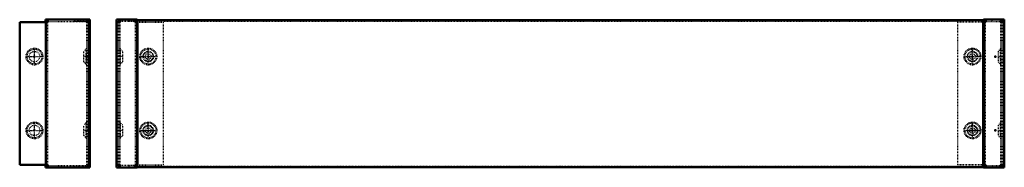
# Model space of a CAD drawing. Header units: millimetres. Extents: x 0 to 3132, y 0 to 932.
# Tile 2 of 2: x 1801 to 3132, y 287 to 487. Entities that reach past the tile are written whole.
import ezdxf

# ---------------------------------------------------------------- set-up
doc = ezdxf.new("R2010")
doc.units = ezdxf.units.MM
doc.linetypes.add('Center', pattern=[1.5, 0.45, -0.5, 0.05, -0.5])
doc.linetypes.add('Dashed', pattern=[2, 1, -1])
for name, color, linetype, lineweight in [('2d ConnectionPoints', 7, 'Continuous', 50), ('AM_0', 7, 'Continuous', 50), ('AM_7', 7, 'Center', 25), ('AM_9', 6, 'Dashed', 25)]:
    doc.layers.add(name, color=color, linetype=linetype, lineweight=lineweight)

# ---------------------------------------------------------------- blocks, each defined once
blk = doc.blocks.new('20_P2120_0__P2_2_0_in_P2120_0__1300')
at = {"layer": 'AM_0'}
for p, q in [((1800.7, 483.4), (1838.9, 483.4)), ((1800.7, 483.4), (1800.7, 290.4)), ((1835.7, 486.9), (1895.7, 486.9)), ((1835.7, 486.9), (1835.7, 484.4)), ((1838.9, 484.4), (1835.7, 484.4)), ((1835.9, 483.4), (1835.9, 290.4)), ((1838.9, 486.9), (1838.9, 483.4)), ((1892.2, 483.4), (1892.2, 486.9)), ((1893.2, 484.4), (1892.2, 484.4)), ((1892.2, 483.4), (1895.7, 483.4)), ((1893.2, 483.4), (1893.2, 484.4)), ((1895.7, 486.9), (1895.7, 286.9)), ((1800.7, 290.4), (1838.9, 290.4)), ((1835.7, 289.4), (1838.9, 289.4)), ((1835.7, 289.4), (1835.7, 286.9)), ((1835.7, 286.9), (1895.7, 286.9)), ((1838.9, 290.4), (1838.9, 286.9)), ((1892.2, 286.9), (1892.2, 290.4)), ((1892.2, 290.4), (1895.7, 290.4)), ((1892.2, 289.4), (1893.2, 289.4)), ((1893.2, 289.4), (1893.2, 290.4))]:
    blk.add_line(p, q, dxfattribs=at)
at = {"layer": 'AM_7'}
for p, q in [((1820.7, 425), (1820.7, 448.8)), ((1808.8, 436.9), (1832.6, 436.9)), ((1820.7, 325), (1820.7, 348.8)), ((1808.8, 336.9), (1832.6, 336.9)), ((1894, 336.9), (1887, 336.9))]:
    blk.add_line(p, q, dxfattribs=at)
at = {"layer": 'AM_9'}
for p, q in [((1838.4, 483.4), (1838.4, 290.4)), ((1838.9, 484.4), (1892.2, 484.4)), ((1879.2, 486.9), (1879.2, 484.4)), ((1880.2, 484.4), (1880.2, 486.9)), ((1891.2, 483.4), (1892.2, 483.4)), ((1891.2, 483.4), (1891.2, 290.4)), ((1892.2, 483.4), (1892.2, 290.4)), ((1893.2, 483.4), (1893.2, 290.4)), ((1893.7, 483.4), (1893.7, 290.4)), ((1890.4, 447.1), (1887.4, 444)), ((1887.4, 429.8), (1887.4, 444)), ((1890.4, 426.7), (1890.4, 447.1)), ((1887.4, 429.8), (1890.4, 426.7)), ((1890.4, 347.1), (1887.4, 344)), ((1890.4, 326.7), (1890.4, 347.1)), ((1887.4, 329.8), (1887.4, 344)), ((1887.4, 329.8), (1890.4, 326.7)), ((1838.9, 289.4), (1892.2, 289.4)), ((1879.2, 289.4), (1879.2, 286.9)), ((1880.2, 289.4), (1880.2, 286.9)), ((1891.2, 290.4), (1892.2, 290.4))]:
    blk.add_line(p, q, dxfattribs=at)
for centre, radius in [((1820.7, 436.9), 11.4), ((1820.7, 436.9), 10.1), ((1820.7, 436.9), 7.06), ((1820.7, 336.9), 11.4), ((1820.7, 336.9), 10.1), ((1820.7, 336.9), 7.06)]:
    blk.add_circle(centre, radius, dxfattribs=at)
for centre, start, end in [((1888.8, 449), 311.8513, 343.9872), ((1888.8, 424.8), 16.0128, 48.1487), ((1888.8, 349), 311.8513, 343.9872), ((1888.8, 324.8), 16.0128, 48.1487)]:
    blk.add_arc(centre, 2.5, start, end, dxfattribs=at)
blk = doc.blocks.new('21_P2120_0__P1_2_0_in_P2120_0__1300')
at = {"layer": 'AM_7'}
for p, q in [((1895.4, 436.9), (1887, 436.9)), ((1895.4, 336.6), (1891, 336.6))]:
    blk.add_line(p, q, dxfattribs=at)
at = {"layer": 'AM_9'}
for p, q in [((1874.2, 486.2), (1874.2, 484.7)), ((1895.2, 486.2), (1874.2, 486.2)), ((1874.2, 484.7), (1893.7, 484.7)), ((1893.7, 484.7), (1893.7, 288.7)), ((1895.2, 287.2), (1895.2, 486.2)), ((1893.7, 443.2), (1891.2, 440.7)), ((1891.2, 433), (1891.2, 440.7)), ((1891.2, 433), (1893.7, 430.5)), ((1893.7, 342.9), (1891.2, 340.4)), ((1891.2, 332.7), (1891.2, 340.4)), ((1891.2, 332.7), (1893.7, 330.2)), ((1893.7, 288.7), (1874.2, 288.7)), ((1874.2, 288.7), (1874.2, 287.2)), ((1874.2, 287.2), (1895.2, 287.2))]:
    blk.add_line(p, q, dxfattribs=at)
blk = doc.blocks.new('22_P2120_0__P2_1_0_in_P2120_0__1300')
at = {"layer": 'AM_0'}
for p, q in [((1931.5, 486.9), (1959.5, 486.9)), ((1931.5, 286.9), (1931.5, 486.9)), ((1931.5, 483.4), (1936, 483.4)), ((1934, 484.4), (1934, 483.4)), ((1936, 484.4), (1934, 484.4)), ((1935, 486.9), (1935, 484.4)), ((1936, 486.9), (1936, 483.4)), ((1956.3, 486.9), (1956.3, 483.4)), ((1956.3, 484.4), (1959.5, 484.4)), ((1956.3, 483.4), (1960, 483.4)), ((1959.3, 483.4), (1959.3, 290.4)), ((1959.5, 484.4), (1959.5, 486.9)), ((1931.5, 290.4), (1936, 290.4)), ((1931.5, 286.9), (1959.5, 286.9)), ((1934, 290.4), (1934, 289.4)), ((1934, 289.4), (1936, 289.4)), ((1935, 286.9), (1935, 289.4)), ((1936, 290.4), (1936, 286.9)), ((1956.3, 290.4), (1960, 290.4)), ((1956.3, 290.4), (1956.3, 286.9)), ((1956.3, 289.4), (1959.5, 289.4)), ((1959.5, 289.4), (1959.5, 286.9))]:
    blk.add_line(p, q, dxfattribs=at)
at = {"layer": 'AM_7'}
for p, q in [((1974.5, 424.9), (1974.5, 448.8)), ((1940.3, 436.9), (1933.3, 436.9)), ((1962.6, 436.9), (1986.5, 436.9)), ((1974.5, 324.9), (1974.5, 348.8)), ((1940.3, 336.9), (1933.3, 336.9)), ((1962.6, 336.9), (1986.5, 336.9))]:
    blk.add_line(p, q, dxfattribs=at)
at = {"layer": 'AM_9'}
for p, q in [((1933.6, 483.4), (1933.6, 290.4)), ((1934, 483.4), (1934, 290.4)), ((1935, 483.4), (1935, 290.4)), ((1956.3, 484.4), (1936, 484.4)), ((1936, 483.4), (1936.1, 483.4)), ((1936.1, 483.4), (1936.1, 290.4)), ((1948, 484.4), (1948, 486.9)), ((1956.8, 483.4), (1956.8, 290.4)), ((1960, 483.4), (1994.5, 483.4)), ((1994.5, 483.4), (1994.5, 290.4)), ((1939.9, 443.9), (1936.9, 447)), ((1936.9, 426.8), (1936.9, 447)), ((1939.9, 429.8), (1939.9, 443.9)), ((1936.9, 426.8), (1939.9, 429.8)), ((1939.9, 343.9), (1936.9, 347)), ((1936.9, 326.8), (1936.9, 347)), ((1939.9, 329.8), (1939.9, 343.9)), ((1936.9, 326.8), (1939.9, 329.8)), ((1936, 290.4), (1936.1, 290.4)), ((1956.3, 289.4), (1936, 289.4)), ((1948, 289.4), (1948, 286.9)), ((1960, 290.4), (1994.5, 290.4))]:
    blk.add_line(p, q, dxfattribs=at)
for centre, radius in [((1974.5, 436.9), 11.4), ((1974.5, 436.9), 10.2), ((1974.5, 436.9), 7.14), ((1974.5, 336.9), 11.4), ((1974.5, 336.9), 10.2), ((1974.5, 336.9), 7.14)]:
    blk.add_circle(centre, radius, dxfattribs=at)
for centre, start, end in [((1938.4, 449), 196.504, 231.1562), ((1938.4, 424.8), 128.8438, 163.496), ((1938.4, 349), 196.504, 231.1562), ((1938.4, 324.8), 128.8438, 163.496)]:
    blk.add_arc(centre, 2.5, start, end, dxfattribs=at)
blk = doc.blocks.new('23_P2120_0__P2_2_0_in_P2120_0__1300')
at = {"layer": 'AM_0'}
for p, q in [((3106.7, 483.4), (3103, 483.4)), ((3131.5, 486.9), (3103.5, 486.9)), ((3103.5, 484.4), (3103.5, 486.9)), ((3106.7, 484.4), (3103.5, 484.4)), ((3103.7, 290.4), (3103.7, 483.4)), ((3106.7, 483.4), (3106.7, 486.9)), ((3127, 483.4), (3127, 486.9)), ((3129, 484.4), (3127, 484.4)), ((3131.5, 483.4), (3127, 483.4)), ((3128, 486.9), (3128, 484.4)), ((3129, 483.4), (3129, 484.4)), ((3131.5, 486.9), (3131.5, 286.9)), ((3106.7, 290.4), (3103, 290.4)), ((3106.7, 289.4), (3103.5, 289.4)), ((3103.5, 289.4), (3103.5, 286.9)), ((3131.5, 286.9), (3103.5, 286.9)), ((3106.7, 286.9), (3106.7, 290.4)), ((3131.5, 290.4), (3127, 290.4)), ((3127, 286.9), (3127, 290.4)), ((3127, 289.4), (3129, 289.4)), ((3128, 286.9), (3128, 289.4)), ((3129, 289.4), (3129, 290.4))]:
    blk.add_line(p, q, dxfattribs=at)
at = {"layer": 'AM_7'}
for p, q in [((3088.5, 424.9), (3088.5, 448.8)), ((3076.6, 436.9), (3100.5, 436.9)), ((3122.8, 436.9), (3129.7, 436.9)), ((3088.5, 324.9), (3088.5, 348.8)), ((3076.6, 336.9), (3100.5, 336.9)), ((3122.8, 336.9), (3129.7, 336.9))]:
    blk.add_line(p, q, dxfattribs=at)
at = {"layer": 'AM_9'}
for p, q in [((3103, 483.4), (3068.5, 483.4)), ((3068.5, 290.4), (3068.5, 483.4)), ((3106.2, 290.4), (3106.2, 483.4)), ((3106.7, 484.4), (3127, 484.4)), ((3115, 484.4), (3115, 486.9)), ((3127, 483.4), (3127, 483.4)), ((3127, 290.4), (3127, 483.4)), ((3128, 290.4), (3128, 483.4)), ((3129, 290.4), (3129, 483.4)), ((3129.5, 290.4), (3129.5, 483.4)), ((3126.1, 447), (3123.1, 443.9)), ((3123.1, 443.9), (3123.1, 429.8)), ((3126.1, 447), (3126.1, 426.8)), ((3123.1, 429.8), (3126.1, 426.8)), ((3126.1, 347), (3123.1, 343.9)), ((3126.1, 347), (3126.1, 326.8)), ((3123.1, 343.9), (3123.1, 329.8)), ((3123.1, 329.8), (3126.1, 326.8)), ((3103, 290.4), (3068.5, 290.4)), ((3106.7, 289.4), (3127, 289.4)), ((3115, 289.4), (3115, 286.9)), ((3127, 290.4), (3127, 290.4))]:
    blk.add_line(p, q, dxfattribs=at)
for centre, radius in [((3088.5, 436.9), 11.4), ((3088.5, 436.9), 10.2), ((3088.5, 436.9), 7.14), ((3088.5, 336.9), 11.4), ((3088.5, 336.9), 10.2), ((3088.5, 336.9), 7.14)]:
    blk.add_circle(centre, radius, dxfattribs=at)
for centre, start, end in [((3124.6, 449), 308.8438, 343.496), ((3124.6, 424.8), 16.504, 51.1562), ((3124.6, 349), 308.8438, 343.496), ((3124.6, 324.8), 16.504, 51.1562)]:
    blk.add_arc(centre, 2.5, start, end, dxfattribs=at)
blk = doc.blocks.new('24_P2120_0__P1_0_in_P2120_0__1300')
at = {"layer": 'AM_0'}
for p, q in [((1960, 486.2), (3103, 486.2)), ((1960, 287.2), (1960, 486.2)), ((3103, 287.2), (3103, 486.2)), ((1960, 287.2), (3103, 287.2))]:
    blk.add_line(p, q, dxfattribs=at)
at = {"layer": 'AM_7'}
for p, q in [((1967.8, 336.6), (1981.2, 336.6)), ((3081.8, 336.6), (3095.2, 336.6))]:
    blk.add_line(p, q, dxfattribs=at)
at = {"layer": 'AM_9'}
for p, q in [((1960, 484.7), (3103, 484.7)), ((1960, 288.7), (3103, 288.7))]:
    blk.add_line(p, q, dxfattribs=at)
for centre, radius in [((1974.5, 436.9), 6.35), ((1974.5, 436.9), 3.85), ((3088.5, 436.9), 6.35), ((3088.5, 436.9), 3.85), ((1974.5, 336.6), 6.35), ((1974.5, 336.6), 3.85), ((3088.5, 336.6), 6.35), ((3088.5, 336.6), 3.85)]:
    blk.add_circle(centre, radius, dxfattribs=at)

msp = doc.modelspace()

# ---------------------------------------------------------------- linework, layer by layer
at = {"layer": '2d ConnectionPoints'}
for p in [(1820.697, 436.891), (1820.697, 436.891), (1893.663, 436.891), (1893.663, 436.891), (1974.514, 436.891), (1974.514, 436.891), (1974.514, 436.891), (3088.514, 436.891), (3088.514, 436.891), (3088.514, 436.891), (3088.514, 436.891), (3088.514, 436.891), (3119.505, 436.891), (3119.505, 436.891), (1820.697, 336.891), (1820.697, 336.891), (1893.663, 336.891), (1893.663, 336.891), (1974.514, 336.571), (1974.514, 336.571), (3088.514, 336.891), (3088.514, 336.891), (3088.514, 336.571), (3088.514, 336.571), (3119.505, 336.891), (3119.505, 336.891), (2531.514, 287.231), (2531.514, 287.231)]:
    msp.add_point(p, dxfattribs=at)

# ---------------------------------------------------------------- block references
for name in ['20_P2120_0__P2_2_0_in_P2120_0__1300', '21_P2120_0__P1_2_0_in_P2120_0__1300', '22_P2120_0__P2_1_0_in_P2120_0__1300', '24_P2120_0__P1_0_in_P2120_0__1300', '23_P2120_0__P2_2_0_in_P2120_0__1300']:
    msp.add_blockref(name, (0, 0))

doc.saveas('drawing.dxf')
